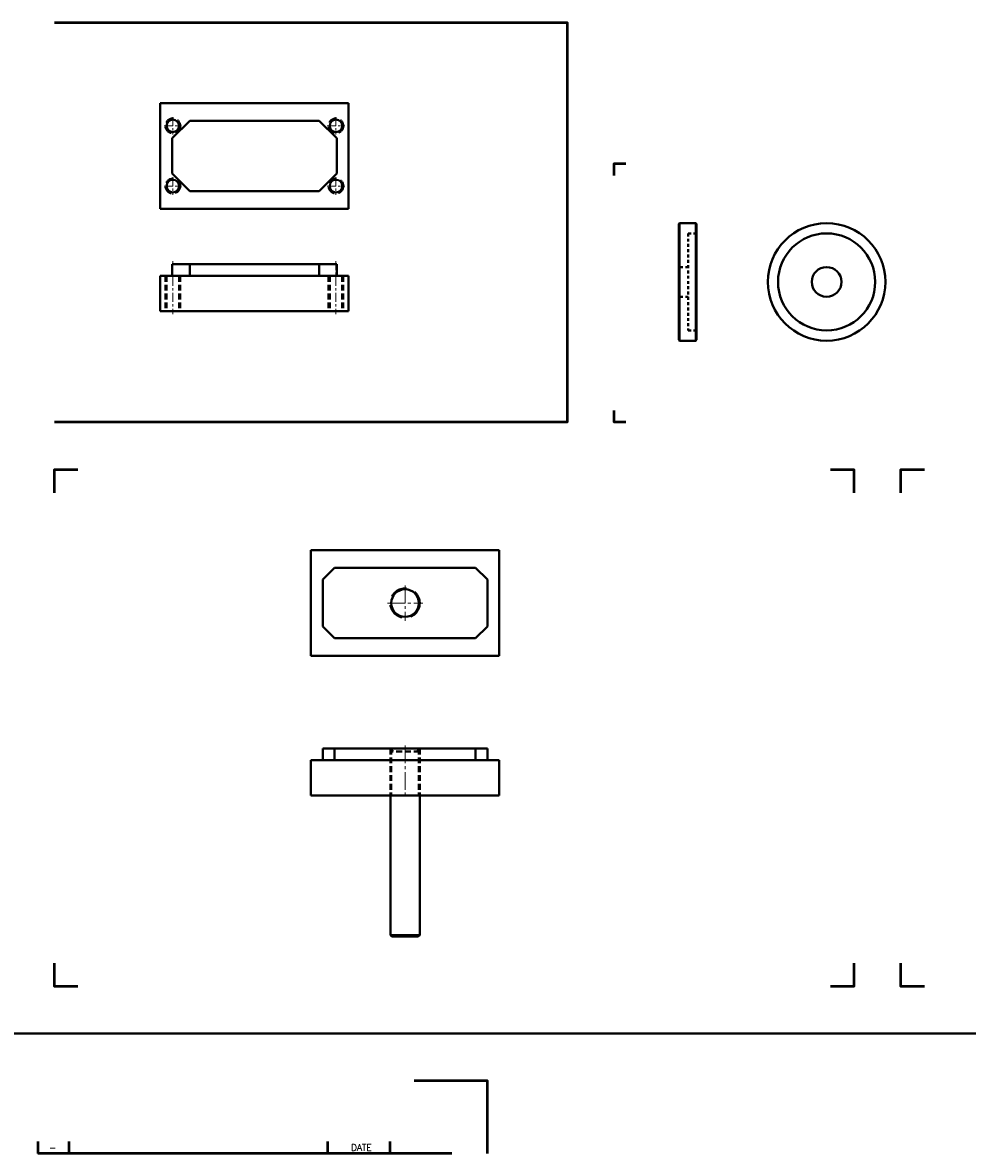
# Model space of a CAD drawing. Header units: inches. Extents: x 0 to 248, y 0 to 191.
# Tile 16 of 41: x 68 to 108, y 65 to 113. Entities that reach past the tile are written whole.
import ezdxf
from ezdxf.enums import TextEntityAlignment as Align

# ---------------------------------------------------------------- set-up
doc = ezdxf.new("R2010")
doc.units = ezdxf.units.IN
doc.header["$MEASUREMENT"] = 0
for name, pattern in [('CENTER2', [1.125, 0.75, -0.125, 0.125, -0.125]), ('HIDDEN', [0.375, 0.25, -0.125]), ('HIDDEN2', [0.1875, 0.125, -0.0625])]:
    doc.linetypes.add(name, pattern=pattern)
doc.layers.get('0').update_dxf_attribs({"lineweight": 40})
for name, color, linetype, lineweight in [('BORDER', 7, 'Continuous', 50), ('BORDER TXT', 4, 'Continuous', 30), ('CENTER', 1, 'CENTER2', 20)]:
    doc.layers.add(name, color=color, linetype=linetype, lineweight=lineweight)
doc.styles.add('ROMANS', font='romans.shx')

msp = doc.modelspace()

# ---------------------------------------------------------------- hatches: boundary and pattern name
h = msp.add_hatch(color=256)
h.paths.add_polyline_path([(83.926, 82.086), (83.887, 82.125), (83.887, 82), (83.926, 82)])
h.paths.add_polyline_path([(83.926, 82.086), (83.926, 82), (84.012, 82)])
h.paths.add_polyline_path([(85.012, 82), (85.098, 82), (85.098, 82.086)])
h.paths.add_polyline_path([(85.137, 82.125), (85.098, 82.086), (85.098, 82), (85.137, 82)])

# ---------------------------------------------------------------- linework, layer by layer
for p, q in [((82.105, 109.591), (74.105, 109.591)), ((74.105, 109.591), (74.105, 105.091)), ((82.105, 105.091), (82.105, 109.591)), ((74.605, 108.091), (75.355, 108.841)), ((80.855, 108.841), (75.355, 108.841)), ((80.855, 108.841), (81.605, 108.091)), ((74.605, 108.091), (74.605, 106.591)), ((81.605, 106.591), (81.605, 108.091)), ((75.355, 105.841), (74.605, 106.591)), ((81.605, 106.591), (80.855, 105.841)), ((75.355, 105.841), (80.855, 105.841)), ((74.105, 105.091), (82.105, 105.091)), ((96.188, 104.48), (96.157, 104.448)), ((96.157, 104.448), (96.157, 99.511)), ((96.876, 104.48), (96.188, 104.48)), ((96.188, 104.48), (96.188, 99.48)), ((96.876, 104.48), (96.907, 104.448)), ((96.876, 99.48), (96.876, 104.48)), ((96.907, 104.448), (96.907, 99.511)), ((81.605, 102.737), (74.605, 102.737)), ((74.605, 102.737), (74.605, 102.237)), ((75.355, 102.737), (75.355, 102.237)), ((80.855, 102.237), (80.855, 102.737)), ((81.605, 102.237), (81.605, 102.737)), ((82.105, 102.237), (74.105, 102.237)), ((74.105, 102.237), (74.105, 100.737)), ((82.105, 100.737), (82.105, 102.237)), ((74.105, 100.737), (82.105, 100.737)), ((96.188, 99.48), (96.157, 99.511)), ((96.876, 99.48), (96.188, 99.48)), ((96.907, 99.511), (96.876, 99.48)), ((80.512, 90.566), (80.512, 86.066)), ((88.512, 90.566), (80.512, 90.566)), ((88.512, 86.066), (88.512, 90.566)), ((81.512, 89.816), (81.012, 89.316)), ((87.512, 89.816), (81.512, 89.816)), ((88.012, 89.316), (87.512, 89.816)), ((81.012, 89.316), (81.012, 87.316)), ((88.012, 87.316), (88.012, 89.316)), ((81.012, 87.316), (81.512, 86.816)), ((87.512, 86.816), (88.012, 87.316)), ((81.512, 86.816), (87.512, 86.816)), ((80.512, 86.066), (88.512, 86.066)), ((88.012, 82.125), (81.012, 82.125)), ((81.012, 82.125), (81.012, 81.625)), ((81.512, 82.125), (81.512, 81.625)), ((83.887, 82.125), (84.012, 82)), ((85.137, 82.125), (85.012, 82)), ((87.512, 81.625), (87.512, 82.125)), ((88.012, 81.625), (88.012, 82.125)), ((80.512, 81.625), (80.512, 80.125)), ((88.512, 81.625), (80.512, 81.625)), ((88.512, 80.125), (88.512, 81.625)), ((80.512, 80.125), (88.512, 80.125)), ((83.887, 80.125), (83.887, 74.188)), ((85.137, 74.188), (85.137, 80.125)), ((83.95, 74.125), (83.887, 74.188)), ((83.887, 74.188), (85.137, 74.188)), ((83.95, 74.125), (85.075, 74.125)), ((85.075, 74.125), (85.137, 74.188)), ((0, 70), (239.763, 70))]:
    msp.add_line(p, q)
at = {"linetype": 'HIDDEN2'}
for p, q in [((96.907, 104.045), (96.557, 104.045)), ((96.557, 104.045), (96.557, 99.915)), ((96.557, 102.612), (96.157, 102.612)), ((96.557, 101.347), (96.157, 101.347)), ((96.907, 99.915), (96.557, 99.915))]:
    msp.add_line(p, q, dxfattribs=at)
at = {"linetype": 'HIDDEN'}
for p, q in [((74.324, 102.237), (74.324, 100.737)), ((74.371, 102.237), (74.371, 100.737)), ((74.902, 102.237), (74.902, 100.737)), ((74.949, 102.237), (74.949, 100.737)), ((81.262, 102.237), (81.262, 100.737)), ((81.308, 102.237), (81.308, 100.737)), ((81.84, 102.237), (81.84, 100.737)), ((81.887, 102.237), (81.887, 100.737)), ((83.887, 82.125), (83.887, 80.125)), ((85.137, 82), (83.887, 82)), ((83.926, 82.125), (83.926, 80.125)), ((85.098, 82.125), (85.098, 80.125)), ((85.137, 82.125), (85.137, 80.125))]:
    msp.add_line(p, q, dxfattribs=at)
at = {"linetype": 'HIDDEN', "ltscale": 1.5}
for centre in [(74.637, 108.622), (81.574, 108.622), (74.637, 106.059), (81.574, 106.059)]:
    msp.add_circle(centre, 0.312, dxfattribs=at)
for centre, radius in [((74.637, 108.622), 0.266), ((81.574, 108.622), 0.266), ((74.637, 106.059), 0.266), ((81.574, 106.059), 0.266), ((102.44, 101.98), 2.5), ((102.44, 101.98), 2.065), ((102.44, 101.98), 0.633), ((84.512, 88.316), 0.586)]:
    msp.add_circle(centre, radius)
at = {"linetype": 'HIDDEN', "ltscale": 3}
msp.add_circle((84.512, 88.316), 0.625, dxfattribs=at)
at = {"layer": 'BORDER'}
for p, q in [((68.9, 65.4), (68.9, 64.9)), ((70.22, 65.4), (70.22, 64.9)), ((81.22, 65.4), (81.22, 64.9)), ((83.86, 65.4), (83.86, 64.9)), ((86.5, 64.9), (68.9, 64.9))]:
    msp.add_line(p, q, dxfattribs=at)
for points in [[(69.6, 113.015), (91.4, 113.015), (91.4, 96.015), (69.6, 96.015)], [(93.4, 106.515), (93.4, 107.015), (93.9, 107.015)], [(93.9, 96.015), (93.4, 96.015), (93.4, 96.515)], [(69.6, 93), (69.6, 94), (70.6, 94)], [(102.6, 94), (103.6, 94), (103.6, 93)], [(105.6, 93), (105.6, 94), (106.6, 94)], [(70.6, 72), (69.6, 72), (69.6, 73)], [(103.6, 73), (103.6, 72), (102.6, 72)], [(106.6, 72), (105.6, 72), (105.6, 73)], [(84.9, 68), (88, 68), (88, 64.9)]]:
    msp.add_lwpolyline(points, dxfattribs=at)
at = {"layer": 'CENTER', "ltscale": 0.5}
for p, q in [((74.637, 108.997), (74.637, 108.247)), ((81.574, 108.997), (81.574, 108.247)), ((74.262, 108.622), (75.012, 108.622)), ((81.199, 108.622), (81.949, 108.622)), ((74.637, 106.434), (74.637, 105.684)), ((81.574, 106.434), (81.574, 105.684)), ((74.262, 106.059), (75.012, 106.059)), ((81.199, 106.059), (81.949, 106.059)), ((74.637, 102.862), (74.637, 100.612)), ((81.574, 102.862), (81.574, 100.612))]:
    msp.add_line(p, q, dxfattribs=at)
at = {"layer": 'CENTER'}
for p, q in [((84.512, 89.066), (84.512, 87.566)), ((83.762, 88.316), (85.262, 88.316)), ((84.512, 82.25), (84.512, 80))]:
    msp.add_line(p, q, dxfattribs=at)

# ---------------------------------------------------------------- texts
at = {"layer": 'BORDER TXT', "style": 'ROMANS'}
msp.add_text('-', height=0.28, dxfattribs=at).set_placement((69.522, 65.142), align=Align.MIDDLE)
msp.add_text('DATE', height=0.28, dxfattribs=at).set_placement((82.658, 65.148), align=Align.MIDDLE_CENTER)

doc.saveas('drawing.dxf')
